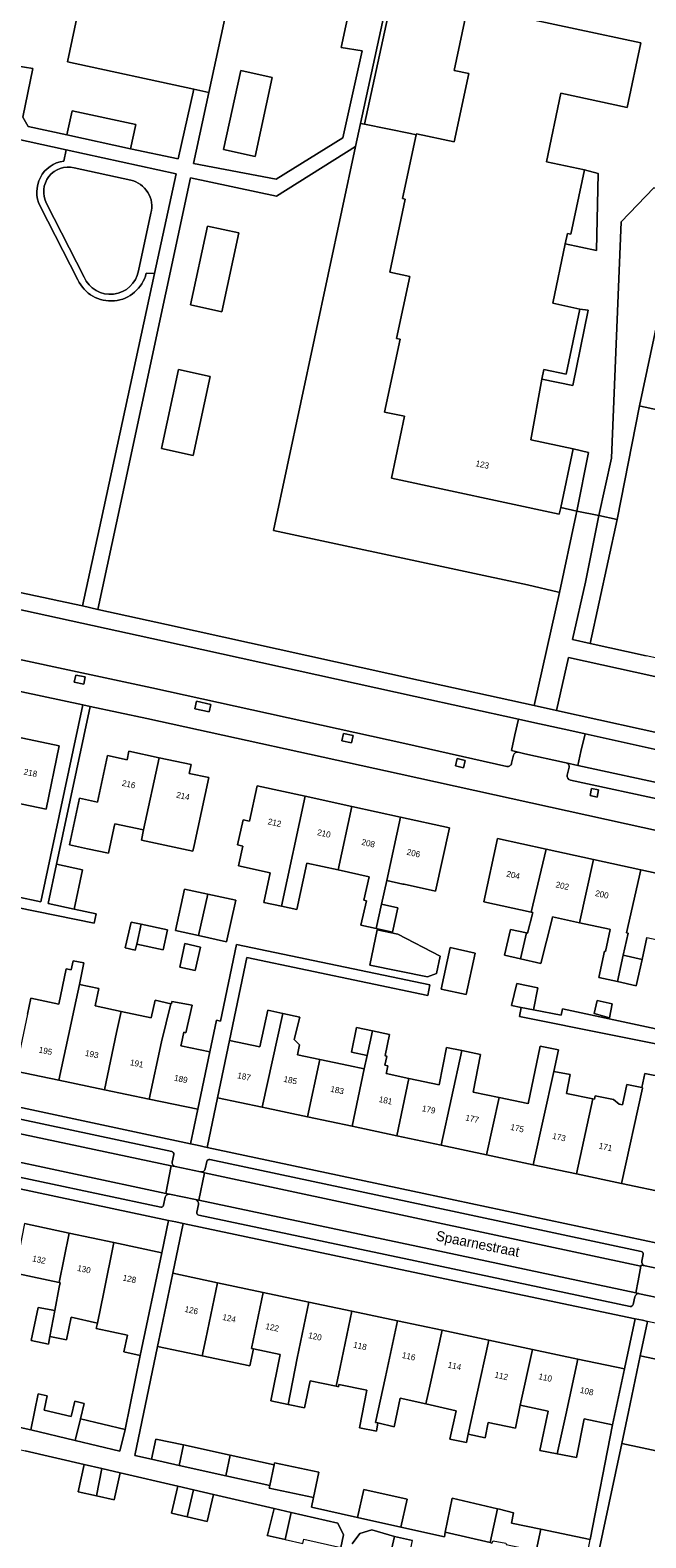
# Model space of a CAD drawing. Header units: metres. Extents: x 151448 to 154749, y 463108 to 465296.
# Tile 237 of 256: x 153277 to 153353, y 463759 to 463946. Entities that reach past the tile are written whole.
import ezdxf
from ezdxf.enums import TextEntityAlignment as Align

# ---------------------------------------------------------------- set-up
doc = ezdxf.new("R2010")
doc.units = ezdxf.units.M
for name, color, linetype, lineweight in [('B-PV-GR-BEPLANTING_CULTUUR_BOSPLANTSOEN-GV', 253, 'Continuous', 9), ('B-PV-GR-BEPLANTING_CULTUUR_HEESTERS-GV', 253, 'Continuous', 9), ('B-PV-GR-GROENVOORZIENING-GV', 253, 'Continuous', 9), ('B-PV-GR-HOUTOPSTAND_LOOF-GV', 253, 'Continuous', 9), ('B-PV-IE-TERREINAFSCHEIDING_KUNSTMATIG_HEKWERK-G', 253, 'Continuous', 9), ('B-PV-OG-BEBOUWING-GV', 1, 'Continuous', 9), ('B-PV-OG-BEBOUWING-T18', 2, 'Continuous', 9), ('B-PV-OG-TERREIN_BEGROEID-GV', 253, 'Continuous', 9), ('B-PV-OG-TERREIN_ERF-GV', 253, 'Continuous', 9), ('B-PV-OG-TOPOGRAFIE-T18', 2, 'Continuous', 9), ('B-PV-VH-GESLOTENVERHARDING_ASFALT-GV', 253, 'Continuous', 9), ('B-PV-VH-GESLOTENVERHARDING_KUNSTSTOF-GV', 253, 'Continuous', 9), ('B-PV-VH-HALFVERHARDING_GRIND-GV', 253, 'Continuous', 9), ('B-PV-VH-OPENVERHARDING_BETONSTRAATSTEEN-GV', 253, 'Continuous', 9), ('B-PV-VH-OPENVERHARDING_TEGEL-GV', 253, 'Continuous', 9)]:
    doc.layers.add(name, color=color, linetype=linetype, lineweight=lineweight)
doc.styles.add('Drong', font='txt', dxfattribs={"height": 1.8})

msp = doc.modelspace()

# ---------------------------------------------------------------- linework, layer by layer
at = {"layer": 'B-PV-GR-BEPLANTING_CULTUUR_BOSPLANTSOEN-GV', "flags": 128}
msp.add_lwpolyline([(153317.472, 463934.165), (153317.969, 463934.065), (153324.684, 463965.087), (153338.99, 463961.933), (153342.049, 463976.295), (153341.879, 463976.334), (153330.714, 463978.896), (153327.485, 463979.609), (153327.359, 463979.637)], close=True, dxfattribs=at)
at = {"layer": 'B-PV-GR-BEPLANTING_CULTUUR_HEESTERS-GV', "flags": 128}
msp.add_lwpolyline([(153341.753, 463861.492), (153357.508, 463858.008), (153359.808, 463857.5), (153361.256, 463864.049), (153353.572, 463865.762), (153343.229, 463868.052)], close=True, dxfattribs=at)
at = {"layer": 'B-PV-GR-GROENVOORZIENING-GV', "flags": 128}
for points in [[(153283.157, 463864.741), (153283.335, 463865.63), (153282.161, 463865.866), (153281.983, 463864.975)], [(153297.118, 463862.619), (153296.91, 463861.701), (153298.703, 463861.295), (153298.91, 463862.214)], [(153315.356, 463858.625), (153315.163, 463857.714), (153316.367, 463857.459), (153316.561, 463858.37)], [(153330.427, 463855.297), (153329.434, 463855.52), (153329.232, 463854.617), (153330.225, 463854.395)], [(153346.798, 463850.769), (153346.982, 463851.661), (153346.111, 463851.842), (153345.928, 463850.949)]]:
    msp.add_lwpolyline(points, close=True, dxfattribs=at)
at = {"layer": 'B-PV-GR-HOUTOPSTAND_LOOF-GV', "flags": 128}
for points in [[(153302.615, 463940.7), (153300.5, 463930.926), (153304.409, 463930.08), (153306.524, 463939.854)], [(153300.284, 463910.842), (153302.399, 463920.616), (153298.49, 463921.462), (153296.375, 463911.688)], [(153296.709, 463893.064), (153298.824, 463902.838), (153294.915, 463903.684), (153292.8, 463893.91)]]:
    msp.add_lwpolyline(points, close=True, dxfattribs=at)
at = {"layer": 'B-PV-IE-TERREINAFSCHEIDING_KUNSTMATIG_HEKWERK-G', "flags": 128}
for points in [[(153342.049, 463976.296), (153338.99, 463961.933), (153324.684, 463965.087), (153317.969, 463934.065), (153323.652, 463932.918)], [(153349.293, 463885.125), (153347, 463885.607), (153344.285, 463886.177), (153342.279, 463886.598)]]:
    msp.add_lwpolyline(points, dxfattribs=at)
at = {"layer": 'B-PV-OG-BEBOUWING-GV', "flags": 128}
msp.add_lwpolyline([(153330.784, 463948.704), (153329.082, 463940.734), (153330.891, 463940.346), (153329.085, 463931.886), (153324.388, 463932.889), (153324.364, 463932.774), (153322.674, 463924.862), (153323.01, 463924.79), (153321.083, 463915.764), (153323.576, 463915.231), (153321.938, 463907.554), (153322.368, 463907.462), (153320.441, 463898.436), (153322.935, 463897.903), (153321.3, 463890.246), (153342.109, 463885.804), (153342.279, 463886.598), (153343.832, 463893.875), (153338.58, 463894.996), (153339.951, 463902.491), (153340.172, 463903.7), (153342.94, 463903.109), (153344.661, 463911.174), (153341.287, 463911.894), (153342.838, 463919.275), (153343.107, 463920.555), (153343.547, 463920.461), (153345.244, 463928.411), (153340.501, 463929.424), (153342.311, 463937.903), (153350.498, 463936.156), (153352.2, 463944.128), (153335.939, 463947.603)], dxfattribs=at)
for points in [[(153271.321, 463844.353), (153273.304, 463843.944), (153274.535, 463850.089), (153278.481, 463849.269), (153280.113, 463857.113), (153274.053, 463858.365), (153272.435, 463850.526), (153272.39, 463850.535), (153271.685, 463847.658)], [(153290.585, 463846.696), (153292.491, 463855.636), (153288.759, 463856.445), (153288.526, 463855.37), (153286.103, 463855.895), (153284.855, 463850.135), (153282.622, 463850.619), (153281.373, 463844.849), (153283.606, 463844.366), (153286.231, 463843.814), (153286.903, 463846.93), (153287.019, 463847.468)], [(153292.491, 463855.636), (153290.585, 463846.696), (153290.313, 463845.44), (153296.68, 463844.06), (153296.835, 463844.778), (153298.654, 463853.175), (153296.23, 463853.7), (153296.463, 463854.775)], [(153307.664, 463837.247), (153310.602, 463850.86), (153304.658, 463852.164), (153303.698, 463847.784), (153302.899, 463847.959), (153302.216, 463844.828), (153302.882, 463844.683), (153302.347, 463842.229), (153306.283, 463841.371), (153305.487, 463837.721)], [(153314.698, 463841.749), (153316.399, 463849.589), (153310.602, 463850.86), (153307.664, 463837.247), (153309.566, 463836.832), (153310.824, 463842.599)], [(153322.439, 463848.264), (153316.399, 463849.589), (153314.698, 463841.749), (153318.544, 463840.906), (153317.893, 463837.982), (153318.189, 463837.916), (153317.521, 463834.913), (153319.408, 463834.493), (153320.071, 463837.504), (153320.716, 463840.435)], [(153320.716, 463840.435), (153322.716, 463839.992), (153322.865, 463839.959), (153326.763, 463839.104), (153328.481, 463846.939), (153322.439, 463848.264)], [(153338.636, 463836.508), (153340.469, 463844.318), (153334.461, 463845.628), (153332.753, 463837.79)], [(153340.469, 463844.318), (153338.636, 463836.508), (153338.812, 463836.469), (153338.776, 463836.301), (153338.153, 463833.923), (153338.035, 463833.947), (153337.292, 463830.74), (153339.801, 463830.166), (153341.208, 463835.706), (153341.258, 463835.936), (153344.624, 463835.202), (153346.328, 463843.041)], [(153352.196, 463841.762), (153346.328, 463843.041), (153344.624, 463835.202), (153348.331, 463834.394), (153348.404, 463834.378), (153347.812, 463831.66), (153347.728, 463831.679), (153347.012, 463828.426), (153349.327, 463827.917), (153350.042, 463831.169), (153350.642, 463833.891), (153350.428, 463833.937)], [(153283.014, 463841.744), (153279.784, 463842.446), (153278.748, 463837.588), (153281.963, 463836.902)], [(153352.957, 463833.386), (153356.578, 463832.597), (153358.286, 463840.435), (153352.196, 463841.762), (153350.428, 463833.937), (153350.642, 463833.891), (153350.042, 463831.169), (153352.357, 463830.66)], [(153298.538, 463838.744), (153295.663, 463839.378), (153294.53, 463834.237), (153297.401, 463833.604)], [(153297.401, 463833.604), (153300.858, 463832.842), (153301.991, 463837.983), (153298.538, 463838.744)], [(153319.408, 463834.493), (153321.413, 463834.047), (153322.074, 463837.064), (153320.071, 463837.504)], [(153290.287, 463835.027), (153289.044, 463835.288), (153288.312, 463832.088), (153289.55, 463831.805), (153289.722, 463832.558)], [(153289.722, 463832.558), (153293.002, 463831.843), (153293.547, 463834.342), (153290.287, 463835.027)], [(153319.526, 463834.335), (153318.629, 463829.961), (153325.749, 463828.501), (153326.896, 463828.927), (153327.335, 463831.069), (153322.105, 463833.806)], [(153338.035, 463833.947), (153336.072, 463834.356), (153335.315, 463831.193), (153337.292, 463830.74)], [(153295.706, 463832.613), (153295.075, 463829.698), (153296.989, 463829.284), (153297.62, 463832.198)], [(153328.584, 463832.126), (153327.461, 463826.98), (153330.554, 463826.306), (153331.677, 463831.451)], [(153280.084, 463815.693), (153281.602, 463822.768), (153282.022, 463824.723), (153282.618, 463827.572), (153283.173, 463830.219), (153281.845, 463830.498), (153281.611, 463829.383), (153280.98, 463829.515), (153280.062, 463825.13), (153276.593, 463825.857), (153276.183, 463823.892), (153274.706, 463816.808)], [(153352.357, 463830.66), (153350.042, 463831.169), (153349.327, 463827.917), (153351.641, 463827.407)], [(153280.084, 463815.693), (153285.72, 463814.524), (153287.225, 463821.602), (153287.778, 463824.223), (153284.573, 463824.899), (153285.018, 463827.07), (153282.618, 463827.572), (153282.022, 463824.723), (153281.602, 463822.768)], [(153338.903, 463824.423), (153339.444, 463827.126), (153336.834, 463827.661), (153336.2, 463824.944), (153337.394, 463824.714)], [(153291.286, 463813.369), (153292.815, 463820.442), (153293.963, 463825.166), (153292.012, 463825.609), (153291.506, 463823.437), (153287.778, 463824.223), (153287.225, 463821.602), (153285.72, 463814.524)], [(153293.963, 463825.166), (153292.815, 463820.442), (153291.286, 463813.369), (153297.305, 463812.121), (153298.781, 463819.205), (153295.197, 463819.948), (153295.227, 463820.095), (153295.552, 463821.662), (153295.822, 463821.581), (153296.607, 463825.013), (153294.093, 463825.446), (153294.039, 463825.149)], [(153307.849, 463823.973), (153305.976, 463824.372), (153305.002, 463819.833), (153301.223, 463820.634), (153299.747, 463813.535), (153305.275, 463812.364)], [(153348.321, 463823.449), (153348.673, 463825.152), (153346.781, 463825.557), (153346.443, 463823.963)], [(153310.913, 463811.17), (153312.425, 463818.261), (153309.643, 463818.85), (153309.911, 463820.067), (153309.248, 463820.727), (153309.937, 463823.528), (153307.849, 463823.973), (153305.275, 463812.364)], [(153318.294, 463818.758), (153318.946, 463821.812), (153316.988, 463822.227), (153316.339, 463819.173)], [(153321.968, 463808.828), (153323.475, 463815.921), (153320.659, 463816.517), (153320.689, 463816.659), (153320.852, 463817.47), (153320.5, 463817.551), (153320.744, 463818.659), (153320.501, 463818.767), (153321.069, 463821.362), (153318.946, 463821.812), (153318.294, 463818.758), (153317.937, 463817.094), (153316.422, 463810.003)], [(153323.475, 463815.921), (153321.968, 463808.828), (153327.468, 463807.663), (153330.019, 463819.379), (153328.125, 463819.766), (153327.209, 463815.13)], [(153330.019, 463819.379), (153327.468, 463807.663), (153333.099, 463806.47), (153334.657, 463813.552), (153331.42, 463814.237), (153332.349, 463818.903)], [(153333.099, 463806.47), (153338.886, 463805.244), (153341.423, 463816.802), (153342.008, 463819.468), (153339.724, 463819.941), (153338.243, 463812.792), (153338.197, 463812.802), (153334.657, 463813.552)], [(153312.425, 463818.261), (153310.913, 463811.17), (153316.422, 463810.003), (153317.937, 463817.094), (153315.986, 463817.507)], [(153338.886, 463805.244), (153344.231, 463804.112), (153346.27, 463813.401), (153342.998, 463814.066), (153343.46, 463816.399), (153341.423, 463816.802)], [(153344.231, 463804.112), (153349.836, 463802.925), (153352.41, 463814.702), (153352.424, 463814.771), (153352.352, 463814.786), (153350.46, 463815.192), (153349.954, 463812.671), (153349.518, 463812.758), (153348.84, 463813.298), (153346.543, 463813.78), (153346.456, 463813.363), (153346.27, 463813.401)], [(153352.352, 463814.786), (153352.424, 463814.771), (153352.41, 463814.702), (153349.836, 463802.925), (153355.742, 463801.674), (153357.218, 463808.773), (153357.271, 463808.764), (153357.595, 463810.569), (153354.216, 463811.245), (153355.217, 463816.029), (153352.704, 463816.543)], [(153281.363, 463796.786), (153275.829, 463797.959), (153274.606, 463791.836), (153274.865, 463791.78), (153280.103, 463790.65)], [(153284.86, 463785.645), (153285.656, 463789.452), (153286.903, 463795.611), (153281.363, 463796.786), (153280.103, 463790.65), (153280.237, 463790.621), (153280.122, 463790.089), (153279.554, 463787.197), (153278.959, 463783.954), (153281.013, 463783.575), (153281.608, 463786.386)], [(153286.903, 463795.611), (153285.656, 463789.452), (153284.86, 463785.645), (153284.714, 463784.946), (153288.579, 463784.145), (153288.112, 463782.08), (153290.141, 463781.627), (153292.838, 463794.353)], [(153297.847, 463781.567), (153298.296, 463783.7), (153299.756, 463790.631), (153294.211, 463791.805), (153292.757, 463784.871), (153292.308, 463782.734)], [(153304.187, 463782.454), (153303.946, 463782.505), (153305.384, 463789.44), (153299.756, 463790.631), (153298.296, 463783.7), (153297.847, 463781.567), (153303.74, 463780.326)], [(153308.497, 463775.567), (153309.612, 463781.307), (153311.054, 463788.239), (153305.384, 463789.44), (153303.946, 463782.505), (153304.187, 463782.454), (153307.505, 463781.752), (153306.348, 463775.998)], [(153279.554, 463787.197), (153277.527, 463787.576), (153276.661, 463783.468), (153278.796, 463783.008), (153278.959, 463783.954)], [(153316.395, 463787.109), (153311.054, 463788.239), (153309.612, 463781.307), (153308.497, 463775.567), (153310.537, 463775.159), (153311.213, 463778.483), (153314.463, 463777.813), (153314.951, 463780.178)], [(153316.395, 463787.109), (153314.951, 463780.178), (153314.463, 463777.813), (153314.753, 463777.753), (153314.781, 463778.023), (153318.24, 463777.32), (153317.32, 463772.671), (153319.428, 463772.266), (153319.618, 463773.266), (153319.341, 463773.325), (153320.561, 463778.992), (153322.052, 463785.911)], [(153327.58, 463784.741), (153322.052, 463785.911), (153320.561, 463778.992), (153319.341, 463773.325), (153319.618, 463773.266), (153321.644, 463772.806), (153322.375, 463776.346), (153325.576, 463775.625), (153326.072, 463777.827)], [(153327.58, 463784.741), (153326.072, 463777.827), (153325.576, 463775.625), (153329.32, 463774.781), (153328.551, 463771.245), (153330.591, 463770.834), (153330.818, 463771.873), (153331.851, 463776.605), (153333.362, 463783.517)], [(153337.27, 463775.459), (153338.789, 463782.368), (153333.362, 463783.517), (153331.851, 463776.605), (153330.818, 463771.873), (153332.901, 463771.433), (153333.305, 463773.343), (153336.672, 463772.631)], [(153344.409, 463781.179), (153338.789, 463782.368), (153337.27, 463775.459), (153340.712, 463774.731), (153339.682, 463769.875), (153341.852, 463769.452), (153342.902, 463774.268)], [(153341.852, 463769.452), (153344.222, 463768.99), (153345.175, 463773.788), (153348.72, 463773.038), (153350.184, 463779.956), (153344.409, 463781.179), (153342.902, 463774.268)], [(153355.492, 463769.549), (153356.333, 463773.457), (153357.825, 463780.39), (153352.149, 463781.591), (153350.681, 463774.653), (153349.853, 463770.742)], [(153282.748, 463773.767), (153283.208, 463775.685), (153282.864, 463775.773), (153282.045, 463775.983), (153281.586, 463774.064), (153278.245, 463774.846), (153278.613, 463776.632), (153277.505, 463776.876), (153276.585, 463772.416), (153282.112, 463771.091)], [(153282.112, 463771.091), (153287.639, 463769.766), (153288.288, 463772.441), (153282.748, 463773.767)], [(153294.992, 463768.012), (153295.528, 463770.558), (153292.081, 463771.28), (153291.555, 463768.772)], [(153300.779, 463766.734), (153301.298, 463769.295), (153295.528, 463770.558), (153294.992, 463768.012)], [(153284.754, 463764.233), (153285.409, 463767.614), (153283.227, 463768.115), (153282.456, 463764.761)], [(153306.222, 463765.532), (153306.763, 463768.099), (153301.298, 463769.295), (153300.779, 463766.734)], [(153306.763, 463768.099), (153306.222, 463765.532), (153306.154, 463765.208), (153311.654, 463764.049), (153312.314, 463767.177), (153306.813, 463768.337)], [(153285.409, 463767.614), (153284.754, 463764.233), (153286.917, 463763.737), (153287.688, 463767.09)], [(153295.992, 463761.661), (153296.76, 463764.986), (153294.816, 463765.442), (153294.036, 463762.12)], [(153296.76, 463764.986), (153295.992, 463761.661), (153298.454, 463761.083), (153299.234, 463764.405)], [(153322.478, 463760.376), (153323.246, 463763.842), (153317.87, 463765.033), (153317.102, 463761.566)], [(153308.112, 463758.827), (153308.887, 463762.188), (153306.751, 463762.671), (153305.957, 463759.527), (153305.906, 463759.325)], [(153334.453, 463762.643), (153328.839, 463763.959), (153327.974, 463759.73), (153333.533, 463758.457)], [(153334.453, 463762.643), (153333.533, 463758.457), (153333.753, 463758.407), (153333.898, 463758.694), (153335.472, 463758.399), (153335.527, 463758.227), (153339.237, 463757.457), (153339.815, 463760.111), (153336.201, 463760.855), (153336.446, 463762.158), (153334.711, 463762.583)], [(153308.887, 463762.188), (153308.112, 463758.827), (153310.304, 463758.331), (153310.428, 463758.882), (153315.01, 463757.845), (153315.365, 463759.415), (153314.67, 463760.88)], [(153323.909, 463758.704), (153321.691, 463759.217), (153320.904, 463755.811), (153323.16, 463755.29)], [(153339.237, 463757.457), (153345.422, 463756.174), (153345.941, 463758.85), (153339.815, 463760.111)]]:
    msp.add_lwpolyline(points, close=True, dxfattribs=at)
at = {"layer": 'B-PV-OG-TERREIN_BEGROEID-GV', "flags": 128}
for points in [[(153304.997, 463967.215), (153298.672, 463937.989), (153296.773, 463929.216), (153307.03, 463927.251), (153315.281, 463932.378), (153317.673, 463943.168), (153315.079, 463943.581), (153316.788, 463951.666)], [(153265.281, 463959.016), (153263.528, 463950.479), (153256.836, 463951.654), (153255.354, 463945.224), (153255.325, 463945.099), (153255.41, 463944.974), (153255.284, 463944.65), (153254.856, 463943.866), (153252.658, 463941.393), (153254.854, 463938.319), (153272.354, 463934.62), (153273.515, 463935.31), (153274.781, 463941.281), (153276.866, 463940.961), (153275.621, 463934.925), (153276.253, 463933.8)], [(153276.253, 463933.8), (153281.08, 463932.77), (153281.727, 463935.717), (153289.625, 463934.05), (153288.97, 463931.021), (153294.859, 463929.784), (153296.822, 463938.389), (153281.154, 463941.778), (153283.178, 463951.364)], [(153280.67, 463929.51), (153280.98, 463930.89), (153256.073, 463936.361), (153256.5, 463934.633), (153256.201, 463932.861), (153257.165, 463931.505), (153257.616, 463928.897), (153258.533, 463926.188), (153258.574, 463922.61), (153258.016, 463920.12), (153257.393, 463917.342), (153256.461, 463915.009), (153256.062, 463912.16), (153256.023, 463910.188), (153255.863, 463909.212), (153254.804, 463906.289), (153254.166, 463905.233), (153251.077, 463902.166), (153247.333, 463898.479), (153242.952, 463893.079)], [(153282.43, 463914.79), (153277.744, 463923.941)], [(153282.987, 463874.422), (153285.336, 463885.063), (153291.947, 463915.599), (153291.88, 463915.6), (153290.894, 463915.61)]]:
    msp.add_lwpolyline(points, dxfattribs=at)
for points in [[(153302.615, 463940.7), (153306.524, 463939.854), (153304.409, 463930.08), (153300.5, 463930.926)], [(153342.117, 463876.093), (153341.992, 463876.123), (153338.151, 463877.05), (153306.699, 463883.766), (153316.856, 463931.33), (153307.041, 463925.157), (153296.408, 463927.438), (153287.2, 463884.714), (153284.906, 463873.984), (153293.425, 463872.112), (153324.661, 463865.243), (153338.977, 463862.089)], [(153300.284, 463910.842), (153296.375, 463911.688), (153298.49, 463921.462), (153302.399, 463920.616)], [(153296.709, 463893.064), (153292.8, 463893.91), (153294.915, 463903.684), (153298.824, 463902.838)]]:
    msp.add_lwpolyline(points, close=True, dxfattribs=at)
at = {"layer": 'B-PV-OG-TERREIN_BEGROEID-GV'}
for points in [[(153277.744, 463923.941, -0.5131524), (153280.67, 463929.51)], [(153290.894, 463915.61, -0.7081678), (153282.43, 463914.79)], [(153251.979, 463880.864, -0.0053503), (153282.987, 463874.422)]]:
    msp.add_lwpolyline(points, format="xyb", dxfattribs=at)
at = {"layer": 'B-PV-OG-TERREIN_ERF-GV', "flags": 128}
for points in [[(153335.939, 463947.603), (153352.2, 463944.128), (153350.498, 463936.156), (153342.311, 463937.903), (153340.501, 463929.424), (153345.244, 463928.411), (153346.933, 463927.974), (153346.714, 463918.445), (153342.838, 463919.275), (153341.287, 463911.894), (153344.661, 463911.174), (153345.671, 463911.039), (153343.782, 463901.708), (153339.951, 463902.491), (153338.58, 463894.996), (153343.832, 463893.875), (153345.736, 463893.422), (153344.285, 463886.177), (153347, 463885.607), (153348.58, 463892.716), (153349.784, 463922.001), (153353.821, 463926.175), (153357.631, 463925.348), (153366.119, 463965.22)], [(153390.257, 463954.886), (153381.645, 463915.006), (153372.098, 463917.057), (153367.481, 463895.82), (153368.211, 463895.656), (153362.835, 463871.534), (153438.774, 463854.875), (153445.155, 463884.056), (153449.528, 463904.54), (153454.687, 463927.86), (153458.461, 463945.599), (153366.119, 463965.22), (153357.631, 463925.348), (153352.035, 463899.19), (153352.161, 463899.163), (153364.592, 463896.459), (153369.426, 463918.053), (153369.063, 463918.13), (153356.706, 463920.755), (153359.603, 463934.395), (153364.184, 463955.776)], [(153364.592, 463896.459), (153352.161, 463899.163), (153352.035, 463899.19), (153349.293, 463885.125), (153345.931, 463869.784), (153352.858, 463868.262)], [(153265.415, 463840.432), (153277.838, 463837.782), (153283.044, 463862.185), (153264.795, 463866.078)], [(153354.902, 463846.475), (153322.268, 463853.653), (153290.967, 463860.495), (153283.954, 463861.991), (153279.784, 463842.446), (153283.014, 463841.744), (153281.963, 463836.902), (153284.679, 463836.323), (153284.445, 463835.162), (153265.123, 463839.065)], [(153274.053, 463858.365), (153280.113, 463857.113), (153278.481, 463849.269), (153274.535, 463850.089)], [(153352.957, 463833.386), (153352.357, 463830.66), (153351.641, 463827.407), (153349.327, 463827.917), (153347.012, 463828.426), (153347.728, 463831.679), (153347.812, 463831.66), (153348.404, 463834.378), (153348.331, 463834.394), (153344.624, 463835.202), (153341.258, 463835.936), (153341.208, 463835.706), (153339.801, 463830.166), (153337.292, 463830.74), (153335.315, 463831.193), (153336.072, 463834.356), (153338.035, 463833.947), (153338.153, 463833.923), (153338.776, 463836.301), (153338.812, 463836.469), (153338.636, 463836.508), (153332.753, 463837.79), (153334.461, 463845.628), (153340.469, 463844.318), (153346.328, 463843.041), (153352.196, 463841.762), (153358.286, 463840.435)], [(153276.183, 463823.892), (153276.593, 463825.857), (153280.062, 463825.13), (153280.98, 463829.515), (153281.611, 463829.383), (153281.845, 463830.498), (153283.173, 463830.219), (153282.618, 463827.572), (153285.018, 463827.07), (153284.573, 463824.899), (153287.778, 463824.223), (153291.506, 463823.437), (153292.012, 463825.609), (153293.963, 463825.166), (153294.039, 463825.149), (153294.093, 463825.446), (153296.607, 463825.013), (153295.822, 463821.581), (153295.552, 463821.662), (153295.227, 463820.095), (153295.197, 463819.948), (153298.781, 463819.205), (153299.598, 463823.124), (153300.118, 463823.015), (153302.094, 463832.497), (153326.061, 463827.503), (153325.792, 463826.209), (153303.354, 463830.884), (153301.223, 463820.634), (153305.002, 463819.833), (153305.976, 463824.372), (153307.849, 463823.973), (153309.937, 463823.528), (153309.248, 463820.727), (153309.911, 463820.067), (153309.643, 463818.85), (153312.425, 463818.261), (153315.986, 463817.507), (153317.937, 463817.094), (153318.294, 463818.758), (153316.339, 463819.173), (153316.988, 463822.227), (153318.946, 463821.812), (153321.069, 463821.362), (153320.501, 463818.767), (153320.744, 463818.659), (153320.5, 463817.551), (153320.852, 463817.47), (153320.689, 463816.659), (153320.659, 463816.517), (153323.475, 463815.921), (153327.209, 463815.13), (153328.125, 463819.766), (153330.019, 463819.379), (153332.349, 463818.903), (153331.42, 463814.237), (153334.657, 463813.552), (153338.197, 463812.802), (153338.243, 463812.792), (153339.724, 463819.941), (153342.008, 463819.468), (153341.423, 463816.802), (153343.46, 463816.399), (153342.998, 463814.066), (153346.27, 463813.401), (153346.456, 463813.363), (153346.543, 463813.78), (153348.84, 463813.298), (153349.518, 463812.758), (153349.954, 463812.671), (153350.46, 463815.192), (153352.352, 463814.786), (153352.704, 463816.543), (153355.217, 463816.029)], [(153359.591, 463819.076), (153337.182, 463823.614), (153337.394, 463824.714), (153336.2, 463824.944), (153336.834, 463827.661), (153339.444, 463827.126), (153338.903, 463824.423), (153342.331, 463823.762), (153342.502, 463824.551), (153354.63, 463821.934)], [(153285.72, 463814.524), (153280.084, 463815.693), (153274.706, 463816.808)], [(153272.046, 463813.019), (153296.409, 463807.819), (153297.305, 463812.121), (153291.286, 463813.369), (153285.72, 463814.524)], [(153275.829, 463797.959), (153281.363, 463796.786), (153286.903, 463795.611), (153292.838, 463794.353), (153293.683, 463798.341), (153270.137, 463803.34)], [(153333.533, 463758.457), (153327.974, 463759.73), (153327.862, 463759.184), (153322.478, 463760.376), (153317.102, 463761.566), (153311.397, 463762.829), (153311.654, 463764.049), (153306.154, 463765.208), (153306.222, 463765.532), (153300.779, 463766.734), (153294.992, 463768.012), (153291.555, 463768.772), (153289.471, 463769.233), (153292.308, 463782.734), (153292.757, 463784.871), (153294.211, 463791.805), (153295.501, 463797.956), (153294.553, 463798.156), (153293.683, 463798.341), (153292.838, 463794.353), (153290.141, 463781.627), (153288.288, 463772.441), (153287.639, 463769.766), (153282.112, 463771.091), (153276.585, 463772.416), (153270.719, 463773.71)], [(153270.719, 463773.71), (153276.585, 463772.416), (153277.505, 463776.876), (153278.613, 463776.632), (153278.245, 463774.846), (153281.586, 463774.064), (153282.045, 463775.983), (153282.864, 463775.773), (153283.208, 463775.685), (153282.748, 463773.767), (153288.288, 463772.441), (153290.141, 463781.627), (153288.112, 463782.08), (153288.579, 463784.145), (153284.714, 463784.946), (153284.86, 463785.645), (153281.608, 463786.386), (153281.013, 463783.575), (153278.959, 463783.954), (153278.796, 463783.008), (153276.661, 463783.468), (153277.527, 463787.576), (153279.554, 463787.197), (153280.122, 463790.089), (153280.237, 463790.621), (153280.103, 463790.65), (153274.865, 463791.78)], [(153346.736, 463756.019), (153349.853, 463770.742), (153350.681, 463774.653), (153352.149, 463781.591), (153353.049, 463785.846), (153352.436, 463785.977), (153351.5, 463786.173), (153350.184, 463779.956), (153348.72, 463773.038), (153345.941, 463758.85)], [(153250.608, 463753.303), (153252.653, 463761.46), (153252.149, 463763.08), (153254.66, 463773.17), (153256.095, 463774.356), (153259.833, 463773.5), (153262.073, 463772.987), (153264.234, 463772.492), (153271.504, 463770.845), (153273.805, 463770.305), (153275.885, 463769.817), (153275.881, 463769.802), (153283.227, 463768.115), (153285.409, 463767.614), (153287.688, 463767.09), (153294.816, 463765.442), (153296.76, 463764.986), (153299.234, 463764.405), (153306.751, 463762.671), (153308.887, 463762.188), (153314.67, 463760.88), (153315.365, 463759.415), (153315.01, 463757.845)], [(153360.204, 463751.81), (153363.053, 463764.788), (153363.111, 463764.775), (153364.003, 463764.613), (153364.868, 463768.613), (153361.136, 463769.403), (153357.977, 463770.073), (153357.203, 463766.708), (153354.987, 463767.203), (153355.492, 463769.549), (153349.853, 463770.742), (153346.736, 463756.019)], [(153308.112, 463758.827), (153305.906, 463759.325), (153305.957, 463759.527), (153306.751, 463762.671), (153299.234, 463764.405), (153298.454, 463761.083), (153295.992, 463761.661), (153294.036, 463762.12), (153294.816, 463765.442), (153287.688, 463767.09), (153286.917, 463763.737), (153284.754, 463764.233), (153282.456, 463764.761), (153283.227, 463768.115), (153275.881, 463769.802)], [(153316.41, 463758.319), (153317.375, 463759.587), (153318.871, 463760.02), (153321.691, 463759.217), (153323.909, 463758.704)], [(153320.904, 463755.811), (153321.691, 463759.217), (153318.871, 463760.02), (153317.375, 463759.587), (153316.41, 463758.319)]]:
    msp.add_lwpolyline(points, dxfattribs=at)
for points in [[(153344.285, 463886.177), (153342.279, 463886.598), (153342.109, 463885.804), (153321.3, 463890.246), (153322.935, 463897.903), (153320.441, 463898.436), (153322.368, 463907.462), (153321.938, 463907.554), (153323.576, 463915.231), (153321.083, 463915.764), (153323.01, 463924.79), (153322.674, 463924.862), (153324.364, 463932.774), (153323.652, 463932.918), (153317.969, 463934.065), (153317.472, 463934.165), (153316.856, 463931.33), (153306.699, 463883.766), (153338.151, 463877.05), (153341.992, 463876.123), (153342.117, 463876.093), (153344.167, 463885.587)], [(153345.244, 463928.411), (153343.547, 463920.461), (153343.107, 463920.555), (153342.838, 463919.275), (153346.714, 463918.445), (153346.933, 463927.974)], [(153352.035, 463899.19), (153357.631, 463925.348), (153353.821, 463926.175), (153349.784, 463922.001), (153348.58, 463892.716), (153347, 463885.607), (153349.293, 463885.125)], [(153339.951, 463902.491), (153343.782, 463901.708), (153345.671, 463911.039), (153344.661, 463911.174), (153342.94, 463903.109), (153340.172, 463903.7)], [(153342.279, 463886.598), (153344.285, 463886.177), (153345.736, 463893.422), (153343.832, 463893.875)], [(153349.293, 463885.125), (153347, 463885.607), (153345.346, 463877.367), (153343.739, 463870.266), (153345.931, 463869.784)], [(153290.585, 463846.696), (153287.019, 463847.468), (153286.903, 463846.93), (153286.231, 463843.814), (153283.606, 463844.366), (153281.373, 463844.849), (153282.622, 463850.619), (153284.855, 463850.135), (153286.103, 463855.895), (153288.526, 463855.37), (153288.759, 463856.445), (153292.491, 463855.636), (153296.463, 463854.775), (153296.23, 463853.7), (153298.654, 463853.175), (153296.835, 463844.778), (153296.68, 463844.06), (153290.313, 463845.44)], [(153314.698, 463841.749), (153310.824, 463842.599), (153309.566, 463836.832), (153307.664, 463837.247), (153305.487, 463837.721), (153306.283, 463841.371), (153302.347, 463842.229), (153302.882, 463844.683), (153302.216, 463844.828), (153302.899, 463847.959), (153303.698, 463847.784), (153304.658, 463852.164), (153310.602, 463850.86), (153316.399, 463849.589), (153322.439, 463848.264), (153328.481, 463846.939), (153326.763, 463839.104), (153322.865, 463839.959), (153322.716, 463839.992), (153320.716, 463840.435), (153320.071, 463837.504), (153322.074, 463837.064), (153321.413, 463834.047), (153319.408, 463834.493), (153317.521, 463834.913), (153318.189, 463837.916), (153317.893, 463837.982), (153318.544, 463840.906)], [(153297.401, 463833.604), (153294.53, 463834.237), (153295.663, 463839.378), (153298.538, 463838.744), (153301.991, 463837.983), (153300.858, 463832.842)], [(153290.287, 463835.027), (153293.547, 463834.342), (153293.002, 463831.843), (153289.722, 463832.558), (153289.55, 463831.805), (153288.312, 463832.088), (153289.044, 463835.288)], [(153319.526, 463834.335), (153322.105, 463833.806), (153327.335, 463831.069), (153326.896, 463828.927), (153325.749, 463828.501), (153318.629, 463829.961)], [(153295.706, 463832.613), (153297.62, 463832.198), (153296.989, 463829.284), (153295.075, 463829.698)], [(153328.584, 463832.126), (153331.677, 463831.451), (153330.554, 463826.306), (153327.461, 463826.98)], [(153348.321, 463823.449), (153346.443, 463823.963), (153346.781, 463825.557), (153348.673, 463825.152)], [(153344.231, 463804.112), (153338.886, 463805.244), (153333.099, 463806.47), (153327.468, 463807.663), (153321.968, 463808.828), (153316.422, 463810.003), (153310.913, 463811.17), (153305.275, 463812.364), (153299.747, 463813.535), (153298.467, 463807.381), (153325.329, 463801.683), (153354.459, 463795.506), (153355.742, 463801.674), (153349.836, 463802.925)], [(153322.052, 463785.911), (153327.58, 463784.741), (153333.362, 463783.517), (153338.789, 463782.368), (153344.409, 463781.179), (153350.184, 463779.956), (153351.5, 463786.173), (153323.991, 463791.933), (153295.501, 463797.956), (153294.211, 463791.805), (153299.756, 463790.631), (153305.384, 463789.44), (153311.054, 463788.239), (153316.395, 463787.109)], [(153357.825, 463780.39), (153363.216, 463779.249), (153368.761, 463778.075), (153374.377, 463776.886), (153379.933, 463775.71), (153385.521, 463774.528), (153391.098, 463773.347), (153397.056, 463772.086), (153397.965, 463776.273), (153377.005, 463780.713), (153353.049, 463785.846), (153352.149, 463781.591)], [(153319.618, 463773.266), (153319.428, 463772.266), (153317.32, 463772.671), (153318.24, 463777.32), (153314.781, 463778.023), (153314.753, 463777.753), (153314.463, 463777.813), (153311.213, 463778.483), (153310.537, 463775.159), (153308.497, 463775.567), (153306.348, 463775.998), (153307.505, 463781.752), (153304.187, 463782.454), (153303.74, 463780.326), (153297.847, 463781.567), (153292.308, 463782.734), (153289.471, 463769.233), (153291.555, 463768.772), (153292.081, 463771.28), (153295.528, 463770.558), (153301.298, 463769.295), (153306.763, 463768.099), (153306.813, 463768.337), (153312.314, 463767.177), (153311.654, 463764.049), (153311.397, 463762.829), (153317.102, 463761.566), (153317.87, 463765.033), (153323.246, 463763.842), (153322.478, 463760.376), (153327.862, 463759.184), (153327.974, 463759.73), (153328.839, 463763.959), (153334.453, 463762.643), (153334.711, 463762.583), (153336.446, 463762.158), (153336.201, 463760.855), (153339.815, 463760.111), (153345.941, 463758.85), (153348.72, 463773.038), (153345.175, 463773.788), (153344.222, 463768.99), (153341.852, 463769.452), (153339.682, 463769.875), (153340.712, 463774.731), (153337.27, 463775.459), (153336.672, 463772.631), (153333.305, 463773.343), (153332.901, 463771.433), (153330.818, 463771.873), (153330.591, 463770.834), (153328.551, 463771.245), (153329.32, 463774.781), (153325.576, 463775.625), (153322.375, 463776.346), (153321.644, 463772.806)]]:
    msp.add_lwpolyline(points, close=True, dxfattribs=at)
at = {"layer": 'B-PV-VH-GESLOTENVERHARDING_ASFALT-GV', "flags": 128}
for points in [[(153244.896, 463949.085), (153251.393, 463939.969), (153253.573, 463936.91), (153253.924, 463936.833), (153256.073, 463936.361), (153280.98, 463930.89), (153294.62, 463927.93), (153291.947, 463915.599), (153285.336, 463885.063), (153282.987, 463874.422), (153284.906, 463873.984), (153287.2, 463884.714), (153296.408, 463927.438), (153307.041, 463925.157), (153316.856, 463931.33), (153317.472, 463934.165), (153327.359, 463979.637)], [(153316.788, 463951.666), (153315.079, 463943.581), (153317.673, 463943.168), (153315.281, 463932.378), (153307.03, 463927.251), (153296.773, 463929.216), (153298.672, 463937.989), (153296.822, 463938.389), (153294.859, 463929.784), (153288.97, 463931.021), (153281.08, 463932.77), (153276.253, 463933.8), (153275.621, 463934.925), (153276.866, 463940.961), (153274.781, 463941.281), (153273.515, 463935.31), (153272.354, 463934.62), (153254.854, 463938.319), (153252.658, 463941.393), (153245.488, 463951.431)], [(153336.996, 463856.313), (153336.191, 463856.513), (153336.609, 463858.465), (153337.051, 463860.401), (153324.222, 463863.232), (153292.94, 463870.101), (153272.933, 463874.487), (153266.166, 463875.865), (153243.145, 463880.57), (153231.337, 463883.035), (153221.734, 463885.027), (153220.893, 463880.91), (153220.505, 463878.939), (153230.054, 463877.057), (153265.165, 463869.924), (153291.59, 463864.282), (153322.971, 463857.378), (153335.608, 463854.563)], [(153336.197, 463854.955), (153336.425, 463855.947)], [(153343.48, 463852.87), (153355.757, 463850.207), (153369.277, 463847.223), (153402.519, 463839.909), (153431.053, 463833.665), (153435.386, 463832.698), (153437.759, 463834.176), (153437.344, 463834.282), (153431.428, 463835.549), (153403.005, 463841.764), (153369.862, 463849.058), (153356.259, 463852.123), (153344.42, 463854.66), (153342.968, 463854.994)], [(153343.321, 463854.449), (153343.085, 463853.457)]]:
    msp.add_lwpolyline(points, dxfattribs=at)
for points in [[(153296.822, 463938.389), (153298.672, 463937.989), (153304.997, 463967.215), (153277.699, 463973.141), (153275.637, 463973.335), (153274.284, 463973.272), (153272.835, 463972.942), (153271.002, 463972.203), (153269.707, 463971.449), (153268.477, 463970.366), (153267.627, 463969.361), (153266.825, 463968.074), (153266.084, 463966.424), (153265.694, 463964.659), (153265.566, 463962.915), (153266.194, 463959.796), (153267.197, 463957.773), (153268.386, 463956.285), (153269.91, 463954.996), (153271.607, 463954.058), (153272.752, 463953.61), (153283.178, 463951.364), (153281.154, 463941.778)], [(153281.08, 463932.77), (153288.97, 463931.021), (153289.625, 463934.05), (153281.727, 463935.717)], [(153345.292, 463858.576), (153344.792, 463856.39), (153344.42, 463854.66), (153356.259, 463852.123), (153369.862, 463849.058), (153403.005, 463841.764), (153431.428, 463835.549), (153437.344, 463834.282), (153438.238, 463838.133), (153432.099, 463839.494), (153403.762, 463845.74), (153370.715, 463852.996), (153357.221, 463855.955)]]:
    msp.add_lwpolyline(points, close=True, dxfattribs=at)
at = {"layer": 'B-PV-VH-GESLOTENVERHARDING_ASFALT-GV'}
for points in [[(153336.425, 463855.947, -0.4024636), (153336.996, 463856.313)], [(153335.608, 463854.563, 0.4413956), (153336.197, 463854.955)], [(153342.968, 463854.994, -0.3609673), (153343.321, 463854.449)], [(153343.085, 463853.457, 0.4033689), (153343.48, 463852.87)]]:
    msp.add_lwpolyline(points, format="xyb", dxfattribs=at)
at = {"layer": 'B-PV-VH-GESLOTENVERHARDING_KUNSTSTOF-GV'}
for points in [[(153281.976, 463928.684, 0.6488429), (153278.557, 463924.272)], [(153291.489, 463923.045, 0.4261585), (153288.98, 463927.13)], [(153283.196, 463915.141, 0.7395497), (153289.95, 463915.91)]]:
    msp.add_lwpolyline(points, format="xyb", dxfattribs=at)
at = {"layer": 'B-PV-VH-GESLOTENVERHARDING_KUNSTSTOF-GV', "flags": 128}
for points in [[(153288.98, 463927.13), (153281.976, 463928.684)], [(153278.557, 463924.272), (153283.196, 463915.141)], [(153289.95, 463915.91), (153291.489, 463923.045)]]:
    msp.add_lwpolyline(points, dxfattribs=at)
at = {"layer": 'B-PV-VH-HALFVERHARDING_GRIND-GV', "flags": 128}
msp.add_lwpolyline([(153299.747, 463813.535), (153301.223, 463820.634), (153303.354, 463830.884), (153325.792, 463826.209), (153326.061, 463827.503), (153302.094, 463832.497), (153300.118, 463823.015), (153299.598, 463823.124), (153298.781, 463819.205), (153297.305, 463812.121), (153296.409, 463807.819), (153297.227, 463807.644), (153298.467, 463807.381)], close=True, dxfattribs=at)
at = {"layer": 'B-PV-VH-OPENVERHARDING_BETONSTRAATSTEEN-GV', "flags": 128}
for points in [[(153338.692, 463860.053), (153337.051, 463860.401), (153336.609, 463858.465), (153336.191, 463856.513), (153336.996, 463856.313), (153337.814, 463856.128), (153342.753, 463855.036), (153342.968, 463854.994), (153344.42, 463854.66), (153344.792, 463856.39), (153345.292, 463858.576), (153343.657, 463858.977)], [(153250.763, 463814.291), (153250.076, 463810.902), (153270.912, 463806.47), (153293.343, 463801.682), (153294.012, 463805.092), (153271.545, 463809.854)], [(153294.012, 463805.092), (153293.343, 463801.682), (153293.78, 463801.594), (153297.003, 463800.922), (153297.438, 463800.84), (153298.128, 463804.223), (153297.615, 463804.358), (153294.486, 463805.013)], [(153352.21, 463792.7), (153325.363, 463798.418), (153298.128, 463804.223), (153297.438, 463800.84), (153324.579, 463795.126), (153351.574, 463789.396), (153351.863, 463790.881)], [(153352.065, 463789.274), (153355.232, 463788.614), (153355.724, 463788.511), (153356.081, 463790.289), (153356.358, 463791.828), (153356.384, 463791.944), (153355.906, 463792.044), (153352.743, 463792.724), (153352.237, 463792.8), (153352.21, 463792.7), (153351.863, 463790.881), (153351.574, 463789.396)]]:
    msp.add_lwpolyline(points, close=True, dxfattribs=at)
for points in [[(153294.061, 463806.883), (153271.745, 463811.623), (153251.394, 463815.961)], [(153250.291, 463814.416), (153250.763, 463814.291), (153271.545, 463809.854), (153294.012, 463805.092), (153294.486, 463805.013)], [(153293.78, 463801.594), (153293.343, 463801.682), (153270.912, 463806.47), (153250.076, 463810.902), (153249.642, 463810.995)], [(153250.034, 463809.052), (153270.484, 463804.711), (153292.7, 463799.978)], [(153294.12, 463805.563), (153294.307, 463806.515)], [(153298.426, 463805.66), (153298.227, 463804.721)], [(153352.271, 463794.486), (153325.781, 463800.154), (153298.791, 463805.886)], [(153297.615, 463804.358), (153298.128, 463804.223), (153325.363, 463798.418), (153352.21, 463792.7), (153352.237, 463792.8), (153352.743, 463792.724)], [(153293.05, 463800.22), (153293.249, 463801.216)], [(153352.065, 463789.274), (153351.574, 463789.396), (153324.579, 463795.126), (153297.438, 463800.84), (153297.003, 463800.922)], [(153297.384, 463800.332), (153297.182, 463799.348)], [(153297.429, 463798.988), (153324.235, 463793.36), (153350.908, 463787.706)], [(153352.341, 463793.317), (153352.497, 463794.125)], [(153351.266, 463787.948), (153351.483, 463788.889)]]:
    msp.add_lwpolyline(points, dxfattribs=at)
at = {"layer": 'B-PV-VH-OPENVERHARDING_BETONSTRAATSTEEN-GV'}
for points in [[(153294.307, 463806.515, 0.4198034), (153294.061, 463806.883)], [(153294.486, 463805.013, -0.3954677), (153294.12, 463805.563)], [(153298.791, 463805.886, 0.4214846), (153298.426, 463805.66)], [(153298.227, 463804.721, -0.413353), (153297.615, 463804.358)], [(153292.7, 463799.978, 0.4289534), (153293.05, 463800.22)], [(153293.249, 463801.216, -0.3925436), (153293.78, 463801.594)], [(153297.003, 463800.922, -0.4118606), (153297.384, 463800.332)], [(153297.182, 463799.348, 0.3970747), (153297.429, 463798.988)], [(153352.497, 463794.125, 0.4442531), (153352.271, 463794.486)], [(153352.743, 463792.724, -0.4111462), (153352.341, 463793.317)], [(153351.483, 463788.889, -0.4376025), (153352.065, 463789.274)], [(153350.908, 463787.706, 0.4133499), (153351.266, 463787.948)]]:
    msp.add_lwpolyline(points, format="xyb", dxfattribs=at)
at = {"layer": 'B-PV-VH-OPENVERHARDING_TEGEL-GV', "flags": 128}
for points in [[(153335.939, 463947.603), (153338.99, 463961.933), (153324.684, 463965.087), (153317.969, 463934.065), (153323.652, 463932.918), (153324.364, 463932.774), (153324.388, 463932.889), (153329.085, 463931.886), (153330.891, 463940.346), (153329.082, 463940.734), (153330.784, 463948.704)], [(153344.285, 463886.177), (153344.167, 463885.587), (153342.117, 463876.093), (153338.977, 463862.089), (153341.753, 463861.492), (153343.229, 463868.052), (153353.572, 463865.762), (153361.256, 463864.049), (153364.646, 463863.293), (153364.675, 463863.422), (153365.086, 463865.587), (153352.858, 463868.262), (153345.931, 463869.784), (153343.739, 463870.266), (153345.346, 463877.367), (153347, 463885.607)], [(153283.157, 463864.741), (153281.983, 463864.975), (153282.161, 463865.866), (153283.335, 463865.63)], [(153283.954, 463861.991), (153283.044, 463862.185), (153277.838, 463837.782), (153265.415, 463840.432), (153265.123, 463839.065), (153284.445, 463835.162), (153284.679, 463836.323), (153281.963, 463836.902), (153278.748, 463837.588), (153279.784, 463842.446)], [(153297.118, 463862.619), (153298.91, 463862.214), (153298.703, 463861.295), (153296.91, 463861.701)], [(153315.356, 463858.625), (153316.561, 463858.37), (153316.367, 463857.459), (153315.163, 463857.714)], [(153330.427, 463855.297), (153330.225, 463854.395), (153329.232, 463854.617), (153329.434, 463855.52)], [(153346.798, 463850.769), (153345.928, 463850.949), (153346.111, 463851.842), (153346.982, 463851.661)]]:
    msp.add_lwpolyline(points, close=True, dxfattribs=at)
for points in [[(153290.894, 463915.61), (153291.88, 463915.6), (153291.947, 463915.599), (153294.62, 463927.93), (153280.98, 463930.89), (153280.67, 463929.51)], [(153281.976, 463928.684), (153288.98, 463927.13)], [(153277.744, 463923.941), (153282.43, 463914.79)], [(153283.196, 463915.141), (153278.557, 463924.272)], [(153291.489, 463923.045), (153289.95, 463915.91)], [(153221.734, 463885.027), (153231.337, 463883.035), (153243.145, 463880.57), (153266.166, 463875.865), (153272.933, 463874.487), (153292.94, 463870.101), (153324.222, 463863.232), (153337.051, 463860.401), (153338.692, 463860.053), (153343.657, 463858.977), (153345.292, 463858.576), (153357.221, 463855.955)], [(153335.608, 463854.563), (153322.971, 463857.378), (153291.59, 463864.282), (153265.165, 463869.924), (153230.054, 463877.057), (153220.505, 463878.939), (153219.354, 463879.219)], [(153222.604, 463874.697), (153229.169, 463873.352), (153253.137, 463868.458), (153254.36, 463868.209), (153264.795, 463866.078), (153283.044, 463862.185), (153283.954, 463861.991), (153290.967, 463860.495), (153322.268, 463853.653), (153354.902, 463846.475), (153367.573, 463843.734), (153401.659, 463836.197), (153430.389, 463829.866), (153435.87, 463828.644), (153438.147, 463828.062), (153446.061, 463825.91), (153446.62, 463827.967), (153443.906, 463832.748), (153437.759, 463834.176)], [(153357.508, 463858.008), (153341.753, 463861.492), (153338.977, 463862.089), (153324.661, 463865.243), (153293.425, 463872.112), (153284.906, 463873.984), (153282.987, 463874.422)], [(153336.425, 463855.947), (153336.197, 463854.955)], [(153342.968, 463854.994), (153342.753, 463855.036), (153337.814, 463856.128), (153336.996, 463856.313)], [(153343.085, 463853.457), (153343.321, 463854.449)], [(153437.759, 463834.176), (153435.386, 463832.698), (153431.053, 463833.665), (153402.519, 463839.909), (153369.277, 463847.223), (153355.757, 463850.207), (153343.48, 463852.87)], [(153354.459, 463795.506), (153325.329, 463801.683), (153298.467, 463807.381), (153297.227, 463807.644), (153296.409, 463807.819), (153272.046, 463813.019), (153247.978, 463818.147), (153228.876, 463822.194), (153204.623, 463827.326), (153197.709, 463828.815), (153195.472, 463833.18), (153193.528, 463829.234), (153194.529, 463826.207), (153196.741, 463825.71), (153198.836, 463827.122), (153204.302, 463825.935), (153228.528, 463820.809), (153244.565, 463817.412)], [(153354.63, 463821.934), (153342.502, 463824.551), (153342.331, 463823.762), (153338.903, 463824.423), (153337.394, 463824.714), (153337.182, 463823.614), (153359.591, 463819.076)], [(153251.394, 463815.961), (153271.745, 463811.623), (153294.061, 463806.883)], [(153292.7, 463799.978), (153270.484, 463804.711), (153250.034, 463809.052)], [(153294.307, 463806.515), (153294.12, 463805.563)], [(153298.227, 463804.721), (153298.426, 463805.66)], [(153298.791, 463805.886), (153325.781, 463800.154), (153352.271, 463794.486)], [(153294.486, 463805.013), (153297.615, 463804.358)], [(153270.137, 463803.34), (153293.683, 463798.341), (153294.553, 463798.156), (153295.501, 463797.956), (153323.991, 463791.933), (153351.5, 463786.173), (153352.436, 463785.977), (153353.049, 463785.846)], [(153293.249, 463801.216), (153293.05, 463800.22)], [(153297.003, 463800.922), (153293.78, 463801.594)], [(153297.182, 463799.348), (153297.384, 463800.332)], [(153350.908, 463787.706), (153324.235, 463793.36), (153297.429, 463798.988)], [(153352.497, 463794.125), (153352.341, 463793.317)], [(153352.743, 463792.724), (153355.906, 463792.044)], [(153351.483, 463788.889), (153351.266, 463787.948)], [(153355.232, 463788.614), (153352.065, 463789.274)]]:
    msp.add_lwpolyline(points, dxfattribs=at)
at = {"layer": 'B-PV-VH-OPENVERHARDING_TEGEL-GV'}
for points in [[(153280.67, 463929.51, 0.5131524), (153277.744, 463923.941)], [(153278.557, 463924.272, -0.6488429), (153281.976, 463928.684)], [(153288.98, 463927.13, -0.4261585), (153291.489, 463923.045)], [(153282.43, 463914.79, 0.7081678), (153290.894, 463915.61)], [(153289.95, 463915.91, -0.7395497), (153283.196, 463915.141)], [(153282.987, 463874.422, 0.0053503), (153251.979, 463880.864)], [(153336.996, 463856.313, 0.4024636), (153336.425, 463855.947)], [(153336.197, 463854.955, -0.4413956), (153335.608, 463854.563)], [(153343.321, 463854.449, 0.3609673), (153342.968, 463854.994)], [(153343.48, 463852.87, -0.4033689), (153343.085, 463853.457)], [(153294.061, 463806.883, -0.4198034), (153294.307, 463806.515)], [(153294.12, 463805.563, 0.3954677), (153294.486, 463805.013)], [(153298.426, 463805.66, -0.4214846), (153298.791, 463805.886)], [(153297.615, 463804.358, 0.413353), (153298.227, 463804.721)], [(153293.05, 463800.22, -0.4289534), (153292.7, 463799.978)], [(153293.78, 463801.594, 0.3925436), (153293.249, 463801.216)], [(153297.384, 463800.332, 0.4118606), (153297.003, 463800.922)], [(153297.429, 463798.988, -0.3970747), (153297.182, 463799.348)], [(153352.271, 463794.486, -0.4442531), (153352.497, 463794.125)], [(153352.341, 463793.317, 0.4111462), (153352.743, 463792.724)], [(153352.065, 463789.274, 0.4376025), (153351.483, 463788.889)], [(153351.266, 463787.948, -0.4133499), (153350.908, 463787.706)]]:
    msp.add_lwpolyline(points, format="xyb", dxfattribs=at)

# ---------------------------------------------------------------- texts
at = {"layer": 'B-PV-OG-BEBOUWING-T18', "style": 'Drong'}
for s, rotation, p in [('123', 347.9, (153332.571, 463891.93)), ('218', 348.3, (153276.56, 463853.763)), ('216', 347.8, (153288.737, 463852.357)), ('214', 347.8, (153295.465, 463850.899)), ('212', 347.6, (153306.819, 463847.595)), ('210', 347.6, (153312.939, 463846.253)), ('208', 347.6, (153318.428, 463845.049)), ('206', 347.6, (153324.034, 463843.819)), ('204', 347.7, (153336.394, 463841.113)), ('202', 347.7, (153342.488, 463839.784)), ('200', 347.7, (153347.394, 463838.715)), ('195', 348.3, (153278.423, 463819.342)), ('193', 348.3, (153284.162, 463818.932)), ('191', 348.3, (153289.734, 463817.776)), ('187', 348, (153303.031, 463816.162)), ('189', 348.3, (153295.202, 463815.862)), ('185', 348, (153308.769, 463815.713)), ('183', 348, (153314.575, 463814.483)), ('181', 348, (153320.58, 463813.211)), ('179', 348, (153325.926, 463812.078)), ('177', 348, (153331.313, 463810.937)), ('175', 348, (153336.89, 463809.756)), ('173', 348, (153342.08, 463808.656)), ('171', 348, (153347.844, 463807.436)), ('132', 348, (153277.618, 463793.491)), ('130', 348, (153283.195, 463792.308)), ('128', 348, (153288.831, 463791.113)), ('126', 348, (153296.502, 463787.231)), ('124', 348, (153301.187, 463786.24)), ('122', 348, (153306.525, 463785.11)), ('120', 348, (153311.83, 463783.986)), ('118', 348, (153317.408, 463782.806)), ('116', 348, (153323.445, 463781.528)), ('114', 348, (153329.119, 463780.326)), ('112', 348, (153334.927, 463779.097)), ('110', 348, (153340.375, 463778.891)), ('108', 348, (153345.513, 463777.205))]:
    msp.add_text(s, height=0.75, rotation=rotation, dxfattribs=at).set_placement(p, align=Align.MIDDLE)
at = {"layer": 'B-PV-OG-TOPOGRAFIE-T18', "style": 'Drong'}
msp.add_text('Spaarnestraat', height=1.25, rotation=348.7, dxfattribs=at).set_placement((153331.964, 463795.286), align=Align.MIDDLE)

doc.saveas('drawing.dxf')
